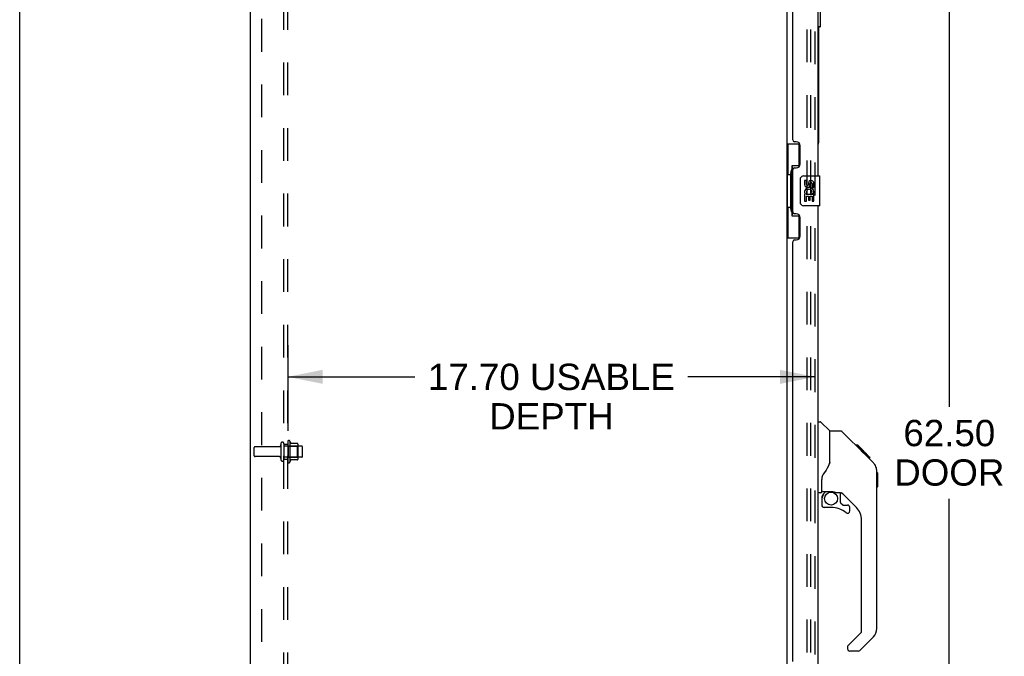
# Model space of a CAD drawing. Header units: inches. Extents: x 0 to 200, y 0 to 129.
# Tile 2 of 30: x 0 to 33, y 41 to 63. Entities that reach past the tile are written whole.
import ezdxf

# ---------------------------------------------------------------- set-up
doc = ezdxf.new("R2010")
doc.units = ezdxf.units.IN
doc.header["$LTSCALE"] = 11
doc.header["$MEASUREMENT"] = 0
doc.linetypes.add('HIDDEN', pattern=[0.2, 0.1, -0.1])
doc.layers.get('0').update_dxf_attribs({"linetype": 'CONTINUOUS'})
for name, color, linetype in [('DEFAULT_2', 8, 'HIDDEN'), ('DIMENSIONS', 7, 'CONTINUOUS'), ('MAIN_ENCLOSURE_DOOR_ASSEMBLY', 7, 'CONTINUOUS'), ('SUBPANEL', 7, 'CONTINUOUS'), ('XR_ENCLOSURE_DOOR_ASSEMBLY', 7, 'CONTINUOUS')]:
    doc.layers.add(name, color=color, linetype=linetype)
doc.styles.get("Standard").update_dxf_attribs({"font": 'arial.ttf'})
doc.dimstyles.new('DIMSTYLE_1', dxfattribs={"dimtxt": 0.882353, "dimasz": 1.176471, "dimexe": 0.09, "dimexo": 0.07, "dimgap": 0.0375, "dimtad": 0, "dimtih": 1, "dimtoh": 1, "dimzin": 4, "dimdsep": 46, "dimtxsty": 'Standard', "dimblk": '_FILLED', "dimblk1": '_FILLED', "dimblk2": '_FILLED', "dimcen": 0.09, "dimazin": 1, "dimtfac": 1, "dimtdec": 3, "dimtofl": 0, "dimtmove": 0, "dimatfit": 3, "dimldrblk": '_FILLED', "dimfxl": 0, "dimtolj": 1, "dimtzin": 4, "dimarcsym": 0})

# ---------------------------------------------------------------- blocks, each defined once
blk = doc.blocks.new('_FILLED')
at = {"color": 0, "linetype": 'ByBlock'}
blk.add_solid([(0, 0), (-1, 0.2), (-1, -0.2)], dxfattribs=at)
blk = doc.blocks.new('*D2')
at = {"layer": 'DIMENSIONS', "color": 2, "linetype": 'Continuous'}
for p, q in [((27.382, 79.324), (32.265, 79.324)), ((31.207, 79.324), (31.207, 49.581)), ((31.207, 16.824), (31.207, 46.492)), ((27.382, 16.824), (32.265, 16.824))]:
    blk.add_line(p, q, dxfattribs=at)
at = {"layer": 'DIMENSIONS', "color": 2, "linetype": 'Continuous', "xscale": 1.1764705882, "yscale": 1.1764705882, "zscale": 1.1764705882}
for p, rotation in [((31.207, 79.324), 90), ((31.207, 16.824), 270)]:
    blk.add_blockref('_FILLED', p, dxfattribs=dict(at, rotation=rotation))
at = {"layer": 'DIMENSIONS', "color": 2, "linetype": 'Continuous', "insert": (31.207, 49.139), "char_height": 0.8824, "width": 3.69342, "attachment_point": 2, "line_spacing_factor": 0.9}
blk.add_mtext('62.50\\PDOOR', dxfattribs=at)
blk = doc.blocks.new('*D13')
at = {"layer": 'DIMENSIONS', "color": 2, "linetype": 'Continuous'}
for p, q in [((8.997, 51.642), (8.997, 48.771)), ((8.997, 50.583), (13.268, 50.583)), ((26.701, 50.583), (22.43, 50.583))]:
    blk.add_line(p, q, dxfattribs=at)
at = {"layer": 'DIMENSIONS', "color": 2, "linetype": 'Continuous', "xscale": 1.1764705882, "yscale": 1.1764705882, "zscale": 1.1764705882, "rotation": 180}
blk.add_blockref('_FILLED', (8.997, 50.583), dxfattribs=at)
at = {"layer": 'DIMENSIONS', "color": 2, "linetype": 'Continuous', "xscale": 1.1764705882, "yscale": 1.1764705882, "zscale": 1.1764705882}
blk.add_blockref('_FILLED', (26.701, 50.583), dxfattribs=at)
at = {"layer": 'DIMENSIONS', "color": 2, "linetype": 'Continuous', "insert": (17.849, 51.024), "char_height": 0.88235, "width": 8.27903, "attachment_point": 2, "line_spacing_factor": 0.9}
blk.add_mtext('17.70 USABLE\\PDEPTH', dxfattribs=at)

msp = doc.modelspace()

# ---------------------------------------------------------------- linework, layer by layer
at = {"color": 7, "linetype": 'Continuous'}
for p, q in [((0, 0), (0, 129.4118)), ((7.7471, 10.1993), (7.7471, 81.9493)), ((25.7471, 78.7931), (25.7471, 17.3556))]:
    msp.add_line(p, q, dxfattribs=at)
at = {"layer": 'DEFAULT_2', "color": 8, "linetype": 'HIDDEN'}
for p, q in [((26.4346, 17.1369), (26.4346, 79.0117)), ((26.5596, 17.1369), (26.5596, 79.0117)), ((8.7661, 48.3388), (8.7661, 47.8098)), ((8.8721, 48.3388), (8.8721, 47.8098)), ((8.9971, 48.4084), (8.9971, 47.7402)), ((9.0171, 48.2578), (8.9971, 48.2778)), ((9.0171, 48.2578), (9.0171, 47.8908)), ((9.0171, 48.2578), (9.3131, 48.2578)), ((9.0671, 48.4301), (9.0671, 47.7185)), ((9.3226, 48.3518), (9.095, 48.3518)), ((9.3131, 48.2578), (9.3331, 48.2778)), ((9.3131, 48.2578), (9.3131, 47.8908)), ((9.3331, 48.3299), (9.3331, 47.8187)), ((7.8721, 47.9383), (7.8721, 48.2103)), ((8.7036, 48.2403), (7.9021, 48.2403)), ((9.4671, 48.2573), (8.8721, 48.2573)), ((9.4971, 47.9213), (9.4971, 48.2273)), ((8.7036, 47.9083), (7.9021, 47.9083)), ((9.4671, 47.8913), (8.8721, 47.8913)), ((9.0171, 47.8908), (8.9971, 47.8708)), ((9.0171, 47.8908), (9.3131, 47.8908)), ((9.3226, 47.7968), (9.095, 47.7968)), ((9.3131, 47.8908), (9.3331, 47.8708))]:
    msp.add_line(p, q, dxfattribs=at)
for centre, radius, start, end in [((8.7036, 48.3028), 0.0625, 270, 360), ((8.8191, 48.3388), 0.053, 360, 180), ((9.0355, 48.4084), 0.0384, 34.44966, 180), ((8.467, 48.0743), 0.6977, 23.96793, 30.66313), ((9.1137, 48.3618), 0.01, 203.96793, 270), ((9.3226, 48.3418), 0.01, 5.19383, 90), ((9.1919, 48.3299), 0.1412, 0, 5.20805), ((7.9021, 48.2103), 0.03, 90, 180), ((7.9021, 47.9383), 0.03, 180, 270), ((9.4671, 48.2273), 0.03, 359.99999, 90), ((8.7036, 47.8458), 0.0625, 0, 90), ((8.8191, 47.8098), 0.053, 180, 0), ((9.0355, 47.7402), 0.0384, 180, 325.55034), ((8.467, 48.0743), 0.6977, 329.33687, 336.03207), ((9.1137, 47.7868), 0.01, 90, 156.03207), ((9.3226, 47.8068), 0.01, 270, 354.80617), ((9.1919, 47.8187), 0.1412, 354.79195, 360), ((9.4671, 47.9213), 0.03, 270, 0.00001)]:
    msp.add_arc(centre, radius, start, end, dxfattribs=at)
at = {"layer": 'MAIN_ENCLOSURE_DOOR_ASSEMBLY', "color": 8, "linetype": 'HIDDEN'}
msp.add_line((26.7011, 17.0708), (26.7011, 79.0778), dxfattribs=at)
at = {"layer": 'MAIN_ENCLOSURE_DOOR_ASSEMBLY', "color": 3, "linetype": 'Continuous'}
for p, q in [((26.8051, 57.3243), (26.8051, 73.8243)), ((25.9511, 58.5318), (25.9511, 72.6168)), ((26.0711, 58.4718), (26.0111, 58.4718)), ((26.2011, 57.7218), (26.2011, 58.3418)), ((25.9511, 56.1168), (25.9511, 57.5318)), ((26.0111, 57.5918), (26.0711, 57.5918)), ((26.8051, 39.8243), (26.8051, 56.3243)), ((26.0711, 56.0568), (26.0111, 56.0568)), ((26.2011, 55.3068), (26.2011, 55.9268)), ((25.9511, 41.0318), (25.9511, 55.1168)), ((26.0111, 55.1768), (26.0711, 55.1768))]:
    msp.add_line(p, q, dxfattribs=at)
at = {"layer": 'MAIN_ENCLOSURE_DOOR_ASSEMBLY', "color": 7, "linetype": 'Continuous'}
for p, q in [((25.7471, 58.3993), (26.1876, 58.3993)), ((25.7861, 58.3993), (25.7861, 57.3743)), ((26.1511, 58.3993), (26.1511, 57.6194)), ((25.9241, 57.6643), (25.9241, 55.9843)), ((26.1511, 57.6643), (25.9241, 57.6643)), ((25.7645, 57.3743), (25.7645, 56.2743)), ((25.7645, 57.3743), (25.8871, 57.3743)), ((25.8871, 57.4046), (25.8871, 57.425)), ((25.8871, 56.2743), (25.8871, 57.3743)), ((26.2102, 56.4243), (26.2102, 57.2243)), ((26.3101, 57.3243), (26.8501, 57.3243)), ((26.8651, 56.3393), (26.8651, 57.3093)), ((26.3478, 57.1701), (26.3478, 57.0338)), ((26.4107, 57.1701), (26.3478, 57.1701)), ((26.4107, 57.0338), (26.4107, 57.1701)), ((26.4758, 57.0963), (26.4758, 57.0273)), ((26.5364, 57.0338), (26.5364, 57.0758)), ((26.5993, 57.0758), (26.5993, 56.9395)), ((26.5993, 56.9395), (26.6621, 56.9395)), ((26.6621, 56.9395), (26.6621, 57.0758)), ((26.3478, 56.7089), (26.3478, 56.4785)), ((26.366, 56.7089), (26.3478, 56.7089)), ((26.4004, 56.7089), (26.4278, 56.7281)), ((26.4004, 56.7089), (26.6621, 56.7089)), ((26.4107, 56.4785), (26.4107, 56.646)), ((26.4107, 56.646), (26.4758, 56.646)), ((26.4758, 56.646), (26.4758, 56.5099)), ((26.5364, 56.5099), (26.5364, 56.646)), ((26.5364, 56.646), (26.5993, 56.646)), ((26.5915, 56.7448), (26.6492, 56.7199)), ((26.5993, 56.646), (26.5993, 56.4785)), ((26.6621, 56.4785), (26.6621, 56.7089)), ((25.7645, 56.2743), (25.8871, 56.2743)), ((25.7861, 56.2743), (25.7861, 55.2493)), ((25.8871, 56.2236), (25.8871, 56.244)), ((26.8501, 56.3243), (26.3101, 56.3243)), ((26.3478, 56.4785), (26.4107, 56.4785)), ((26.4758, 56.5099), (26.5364, 56.5099)), ((26.5993, 56.4785), (26.6621, 56.4785)), ((25.9241, 55.9843), (26.1511, 55.9843)), ((26.1511, 56.0292), (26.1511, 55.2493)), ((25.7471, 55.2493), (26.1876, 55.2493)), ((26.8051, 49.0782), (26.8676, 49.0782)), ((27.1931, 48.769), (26.8954, 49.0667)), ((27.5599, 48.7633), (27.1988, 48.7633)), ((27.1988, 47.6589), (27.1988, 48.7633)), ((28.3806, 47.9753), (27.6156, 48.7402)), ((28.1369, 48.2857), (28.0701, 48.2857)), ((28.1442, 48.2784), (28.0774, 48.2784)), ((28.154, 48.2687), (28.0872, 48.2687)), ((28.1605, 48.2621), (28.0937, 48.2621)), ((28.5525, 47.8701), (28.1369, 48.2857)), ((28.1685, 48.2541), (28.1017, 48.2541)), ((28.1881, 48.2345), (28.1213, 48.2345)), ((28.2107, 48.212), (28.1439, 48.212)), ((28.234, 48.1886), (28.1672, 48.1886)), ((28.2577, 48.1649), (28.1909, 48.1649)), ((28.2816, 48.141), (28.2148, 48.141)), ((28.3051, 48.1175), (28.2383, 48.1175)), ((28.3274, 48.0953), (28.2605, 48.0953)), ((28.3475, 48.0751), (28.2807, 48.0751)), ((28.3649, 48.0578), (28.298, 48.0578)), ((28.378, 48.0447), (28.3112, 48.0447)), ((28.3821, 48.0405), (28.3153, 48.0405)), ((28.3842, 48.0385), (28.3173, 48.0385)), ((28.3846, 48.038), (28.3178, 48.038)), ((28.3854, 48.0373), (28.3185, 48.0373)), ((28.3674, 47.9879), (28.3194, 48.0361)), ((28.3877, 48.0349), (28.3209, 48.0349)), ((28.3923, 48.0303), (28.3255, 48.0303)), ((28.3983, 48.0244), (28.3315, 48.0244)), ((28.4118, 48.0108), (28.345, 48.0108)), ((28.427, 47.9957), (28.3602, 47.9957)), ((28.3802, 47.975), (28.3674, 47.9879)), ((28.4345, 47.9881), (28.3677, 47.9881)), ((28.4414, 47.9812), (28.3746, 47.9812)), ((28.3802, 47.975), (28.6586, 47.6966)), ((28.4535, 47.9692), (28.3866, 47.9692)), ((28.4588, 47.9639), (28.3919, 47.9639)), ((28.4622, 47.9605), (28.3953, 47.9605)), ((28.4633, 47.9593), (28.3965, 47.9593)), ((28.4636, 47.959), (28.3974, 47.959)), ((28.4642, 47.9585), (28.3974, 47.9585)), ((28.4815, 47.8743), (28.5483, 47.8743)), ((28.55, 47.8726), (28.4832, 47.8726)), ((28.5525, 47.8701), (28.4857, 47.8701)), ((28.7736, 47.4191), (28.7726, 47.448)), ((28.7736, 42.135), (28.7736, 47.4191)), ((28.7933, 47.368), (28.7736, 47.3877)), ((28.7933, 47.368), (28.7933, 46.8916)), ((26.9232, 46.7357), (26.9232, 47.1426)), ((26.8839, 46.6964), (26.8051, 46.6964)), ((26.9429, 46.7377), (27.2382, 46.7377)), ((26.9809, 46.6579), (27.0607, 46.7377)), ((26.987, 46.6521), (26.9838, 46.6552)), ((26.9908, 46.6483), (26.987, 46.6521)), ((26.9952, 46.644), (26.9908, 46.6483)), ((27.2382, 46.7377), (27.2446, 46.7376)), ((27.511, 46.6964), (27.4233, 46.6964)), ((27.5532, 46.3647), (27.5532, 46.6914)), ((28.0889, 46.2), (27.5874, 46.7015)), ((28.7933, 46.8916), (28.7736, 46.8719)), ((26.9232, 46.5187), (26.9232, 46.2811)), ((27.5566, 46.3564), (27.6284, 46.2846)), ((27.6368, 46.2811), (27.7894, 46.2811)), ((27.2382, 46.2024), (27.002, 46.2024)), ((27.8681, 46.0831), (27.8681, 46.2024)), ((28.2618, 42.0495), (28.2618, 45.7824)), ((27.8032, 41.5583), (28.2388, 41.9938)), ((28.6583, 41.8566), (28.2061, 41.4045)), ((27.7894, 41.5249), (27.7894, 41.4601)), ((28.1505, 41.3814), (27.8681, 41.3814))]:
    msp.add_line(p, q, dxfattribs=at)
for points in [[(25.9241, 57.6405), (25.9243, 57.6372), (25.9248, 57.6335), (25.9257, 57.6295), (25.927, 57.6252), (25.9287, 57.6205), (25.9307, 57.6153), (25.9332, 57.6098), (25.9362, 57.6038), (25.9395, 57.5974), (25.9434, 57.5905), (25.9477, 57.5831), (25.9525, 57.5752), (25.9578, 57.5669), (25.9601, 57.5633)], [(26.2102, 57.2243), (26.2104, 57.2306), (26.211, 57.2368), (26.2119, 57.2429), (26.2132, 57.2489), (26.2149, 57.2548), (26.2169, 57.2605)], [(26.2169, 56.3881), (26.2149, 56.3938), (26.2132, 56.3997), (26.2119, 56.4057), (26.211, 56.4118), (26.2104, 56.418), (26.2102, 56.4243)], [(25.9601, 56.0853), (25.9578, 56.0817), (25.9525, 56.0734), (25.9477, 56.0655), (25.9434, 56.0581), (25.9395, 56.0512), (25.9362, 56.0448), (25.9332, 56.0388), (25.9307, 56.0333), (25.9287, 56.0282), (25.927, 56.0234), (25.9257, 56.0191), (25.9248, 56.0151), (25.9243, 56.0114), (25.9241, 56.0081)], [(27.6156, 48.7402), (27.6079, 48.7469), (27.5994, 48.7527), (27.5902, 48.7572), (27.5804, 48.7606), (27.5702, 48.7626), (27.5599, 48.7633)], [(28.3194, 48.0361), (28.2976, 48.0581), (28.2755, 48.0802), (28.2534, 48.1025)], [(27.1988, 47.7212), (27.1782, 47.6644), (27.1477, 47.5952), (27.1111, 47.5243), (27.0687, 47.4518), (27.0212, 47.378), (26.9765, 47.3133)], [(28.7736, 47.4191), (28.7726, 47.4476), (28.7674, 47.489), (28.7577, 47.5299), (28.7438, 47.5692), (28.7258, 47.6068), (28.7039, 47.6424), (28.6784, 47.6753), (28.6586, 47.6966)], [(26.9765, 47.3132), (26.966, 47.2972), (26.9506, 47.2682), (26.9382, 47.2363), (26.9292, 47.2022), (26.9243, 47.1672), (26.9232, 47.1426)], [(26.9952, 46.644), (26.9857, 46.6338), (26.9771, 46.6229), (26.9694, 46.6113), (26.9626, 46.5992), (26.9568, 46.5865), (26.9519, 46.5735), (26.9482, 46.5601), (26.9455, 46.5464), (26.9438, 46.5327), (26.9433, 46.5187)], [(26.9838, 46.6552), (26.9826, 46.6564), (26.9817, 46.6572), (26.9811, 46.6578), (26.9809, 46.6579)], [(27.2446, 46.7376), (27.2646, 46.7366), (27.2858, 46.7341), (27.3068, 46.7302), (27.3265, 46.7254), (27.3447, 46.72), (27.3606, 46.7147), (27.3746, 46.7098), (27.3866, 46.7054), (27.397, 46.7019), (27.406, 46.6991), (27.4141, 46.6973), (27.4221, 46.6964), (27.423, 46.6964)]]:
    msp.add_lwpolyline(points, dxfattribs=at)
msp.add_circle((27.2382, 46.4976), 0.2165, dxfattribs=at)
at = {"layer": 'MAIN_ENCLOSURE_DOOR_ASSEMBLY', "color": 3, "linetype": 'Continuous'}
for centre, radius, start, end in [((26.0111, 58.5318), 0.06, 180, 270), ((26.0711, 58.3418), 0.13, 0, 90), ((26.0111, 57.5318), 0.06, 90, 180), ((26.0711, 57.7218), 0.13, 270, 360), ((26.0111, 56.1168), 0.06, 180, 270), ((26.0711, 55.9268), 0.13, 0, 90), ((26.0711, 55.3068), 0.13, 270, 360), ((26.0111, 55.1168), 0.06, 90, 180)]:
    msp.add_arc(centre, radius, start, end, dxfattribs=at)
at = {"layer": 'MAIN_ENCLOSURE_DOOR_ASSEMBLY', "color": 7, "linetype": 'Continuous'}
for centre, radius, start, end in [((26.3101, 57.2243), 0.1, 90, 158.79459), ((26.8501, 57.3093), 0.015, 0, 90), ((26.4421, 57.0338), 0.0943, 180, 360), ((26.505, 56.7823), 0.1572, 336.59665, 161.87913), ((26.505, 56.7823), 0.0943, 336.59665, 215.11217), ((26.4421, 57.0338), 0.0314, 180, 261.22946), ((26.4414, 57.0387), 0.0362, 263.42855, 341.76278), ((26.5679, 57.0758), 0.0943, 68.69989, 167.43379), ((26.5678, 57.0758), 0.0314, 0, 180.04847), ((26.5679, 57.0758), 0.0943, 0, 68.67039), ((26.5017, 56.7821), 0.1541, 161.41988, 206.19629), ((26.505, 56.7823), 0.1572, 205.73705, 207.8532), ((26.3101, 56.4243), 0.1, 201.20502, 270), ((26.8501, 56.3393), 0.015, 270, 360), ((26.8676, 49.0389), 0.0394, 45, 90), ((27.1791, 48.7551), 0.0197, 7.5, 45), ((26.8839, 46.7357), 0.0394, 270, 360), ((26.9429, 46.7574), 0.0197, 180, 270), ((27.1201, 46.5187), 0.1969, 135, 180), ((27.511, 46.4995), 0.1969, 45, 90), ((27.002, 46.2811), 0.0787, 180, 270), ((27.565, 46.3647), 0.0118, 180, 225), ((27.6368, 46.2929), 0.0118, 225, 270), ((27.7894, 46.2024), 0.0787, 0, 90), ((27.2382, 45.415), 0.7874, 50.4788, 90), ((27.7894, 46.0831), 0.0787, 230.4788, 360), ((27.6713, 45.7824), 0.5906, 0, 45), ((28.1831, 42.0495), 0.0787, 315, 360), ((28.3799, 42.135), 0.3937, 315, 360), ((27.8366, 41.5249), 0.0472, 135, 180), ((27.8681, 41.4601), 0.0787, 180, 270), ((28.1505, 41.4601), 0.0787, 270, 315)]:
    msp.add_arc(centre, radius, start, end, dxfattribs=at)
for centre, start_param, end_param in [((25.9913, 57.4148), 0.699287, 1.5140098), ((25.9913, 57.4148), -4.6556025, -3.8408796), ((25.9913, 56.2338), 0.699287, 1.5140098), ((25.9913, 56.2338), -4.6556025, -3.8408796)]:
    msp.add_ellipse(centre, major_axis=(0, 0.18), ratio=0.5794935, start_param=start_param, end_param=end_param, dxfattribs=at)
at = {"layer": 'SUBPANEL', "color": 8, "linetype": 'HIDDEN'}
for p, q in [((8.8721, 18.2306), (8.8721, 77.9181)), ((8.9971, 18.2306), (8.9971, 77.9181)), ((8.1221, 75.7931), (8.1221, 20.3556)), ((8.8721, 48.3243), (8.9971, 48.3243)), ((8.8721, 47.8243), (8.9971, 47.8243))]:
    msp.add_line(p, q, dxfattribs=at)
at = {"layer": 'XR_ENCLOSURE_DOOR_ASSEMBLY', "color": 7, "linetype": 'Continuous'}
for p, q in [((26.8801, 62.3393), (26.8801, 63.3093)), ((26.8651, 62.3243), (26.8051, 62.3243))]:
    msp.add_line(p, q, dxfattribs=at)
at = {"layer": 'XR_ENCLOSURE_DOOR_ASSEMBLY', "color": 3, "linetype": 'Continuous'}
msp.add_line((26.8201, 62.3243), (26.8201, 58.4413), dxfattribs=at)
msp.add_lwpolyline([(26.8201, 58.4413), (26.8201, 58.4407), (26.82, 58.4401), (26.8199, 58.4395), (26.8196, 58.4388), (26.8194, 58.4382), (26.819, 58.4376), (26.8186, 58.437), (26.8181, 58.4364), (26.8176, 58.4357), (26.817, 58.4351), (26.8164, 58.4345), (26.8157, 58.4339), (26.8149, 58.4333), (26.8141, 58.4327), (26.8132, 58.432), (26.8122, 58.4314), (26.8112, 58.4308), (26.8102, 58.4302), (26.809, 58.4296), (26.8079, 58.429), (26.8066, 58.4283), (26.8053, 58.4277), (26.8051, 58.4276)], dxfattribs=at)
at = {"layer": 'XR_ENCLOSURE_DOOR_ASSEMBLY', "color": 7, "linetype": 'Continuous'}
msp.add_arc((26.8651, 62.3393), 0.015, 270, 360, dxfattribs=at)
at = {"layer": 'XR_ENCLOSURE_DOOR_ASSEMBLY', "color": 3, "linetype": 'Continuous'}
msp.add_arc((26.7031, 58.4413), 0.117, 330.67315, 360, dxfattribs=at)

# ---------------------------------------------------------------- dimensions: what is measured, and where the dimension line sits
at = {"layer": 'DIMENSIONS', "color": 2, "linetype": 'Continuous'}
dim = msp.add_linear_dim(base=(26.7011, 50.583), p1=(8.9971, 48.7011), p2=(26.7011, 79.2203), text='<> USABLE\\PDEPTH', dimstyle='DIMSTYLE_1', dxfattribs=at)
dim.commit()
dim.dimension.update_dxf_attribs({"geometry": '*D13', "text_midpoint": (17.8491, 49.9213), "dimtype": 160})
dim = msp.add_linear_dim(base=(31.2065, 79.3243), p1=(27.3122, 16.8243), p2=(27.3122, 79.3243), angle=90, text='<>\\PDOOR', dimstyle='DIMSTYLE_1', dxfattribs=at)
dim.commit()
dim.dimension.update_dxf_attribs({"geometry": '*D2', "text_midpoint": (31.2065, 48.0365), "dimtype": 160})

doc.saveas('drawing.dxf')
